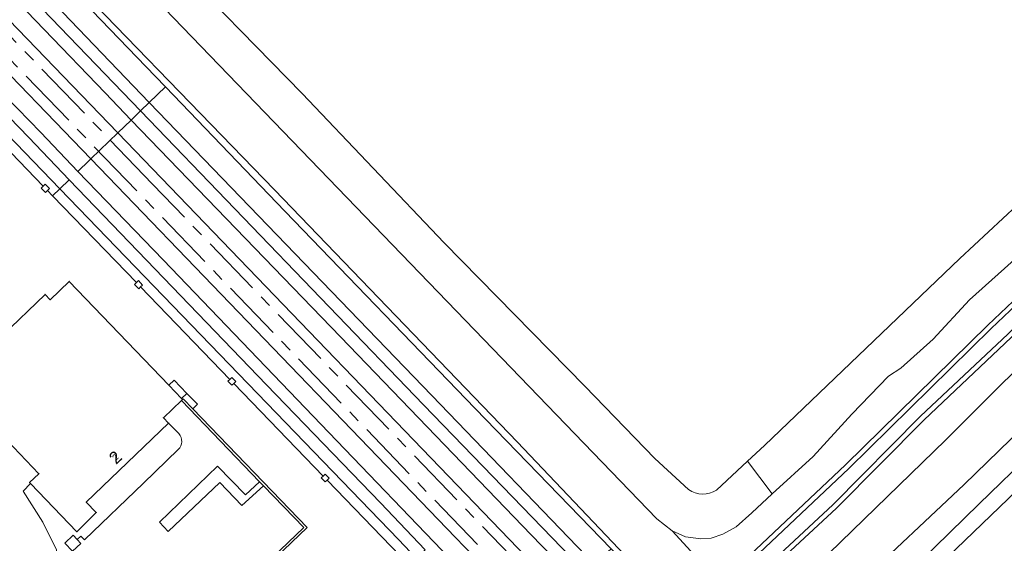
# Model space of a CAD drawing. Header units: metres. Extents: x 124322 to 125871, y 483990 to 485142.
# Tile 5 of 61: x 124811 to 124971, y 484162 to 484248. Entities that reach past the tile are written whole.
import ezdxf
from ezdxf.enums import TextEntityAlignment as Align

# ---------------------------------------------------------------- set-up
doc = ezdxf.new("R2010")
doc.units = ezdxf.units.M
doc.linetypes.add('AM-AS', pattern=[16, 10, -2, 2, -2])
for name, color, linetype, lineweight in [('B-RO-AM-AS_SPOOR_TRAM-G', 10, 'AM-AS', 18), ('B-RO-IE-TERREINAFSCHEIDING_KUNSTMATIG_MUUR-GV', 7, 'Continuous', 18), ('B-RO-OG-BEBOUWING-GV', 7, 'Continuous', 35), ('B-RO-OG-BEBOUWING-T18', 7, 'Continuous', 18), ('B-RO-OG-BEBOUWING-T18 @ 0.5', 7, 'Continuous', 18), ('B-RO-OG-BEBOUWING-T18 @ 1', 7, 'Continuous', 18), ('B-RO-OG-BEBOUWING_TRAP-GV', 7, 'Continuous', 18), ('B-RO-OG-TERREIN_CULTUURSCHEIDING-GV', 7, 'Continuous', 0), ('B-RO-OG-TERREIN_ERF-GV', 7, 'Continuous', 0), ('B-RO-OG-WATER-GV', 151, 'Continuous', 13), ('B-RO-VH-VERHARDING_GESLOTEN-GV', 252, 'Continuous', 18), ('B-RO-VH-VERHARDING_OPEN-GV', 7, 'Continuous', 9)]:
    doc.layers.add(name, color=color, linetype=linetype, lineweight=lineweight)
doc.styles.add('IBstijl', font='arial.ttf', dxfattribs={"height": 2})

# ---------------------------------------------------------------- blocks, each defined once
blk = doc.blocks.new('*U211')
at = {"layer": 'B-RO-OG-BEBOUWING-T18 @ 0.5', "style": 'IBstijl'}
blk.add_text('2', height=1, rotation=43.8, dxfattribs=at).set_placement((124826.444, 484176.462), align=Align.MIDDLE)
at = {"layer": 'B-RO-OG-BEBOUWING-T18 @ 1', "style": 'IBstijl'}
blk.add_text('2', height=2, rotation=43.8, dxfattribs=at).set_placement((124826.444, 484176.462), align=Align.MIDDLE)

msp = doc.modelspace()

# ---------------------------------------------------------------- linework, layer by layer
at = {"layer": 'B-RO-AM-AS_SPOOR_TRAM-G'}
for points in [[(124999.647, 484047.517), (124945.632, 484103.586), (124937.637, 484111.888), (124832.507, 484221.007), (124801.658, 484253.076), (124785.358, 484269.876), (124752.957, 484303.597), (124704.147, 484354.097), (124633.136, 484428.037), (124615.23, 484446.741), (124571.691, 484492.008), (124556.93, 484507.317)], [(124605.791, 484452.552), (124613.616, 484444.466), (124631.744, 484425.623), (124710.943, 484343.554), (124756.433, 484296.223), (124908.663, 484138.153), (124938.902, 484106.803), (124943.815, 484101.643), (124997.712, 484045.595)]]:
    msp.add_lwpolyline(points, dxfattribs=at)
at = {"layer": 'B-RO-IE-TERREINAFSCHEIDING_KUNSTMATIG_MUUR-GV'}
for points in [[(124814.716, 484220.666), (124814.396, 484220.358), (124815.09, 484219.638), (124815.41, 484219.947), (124815.737, 484220.262), (124815.043, 484220.982)], [(124829.887, 484204.943), (124829.567, 484204.635), (124830.262, 484203.916), (124830.581, 484204.223), (124830.909, 484204.54), (124830.214, 484205.259)], [(124845.127, 484189.148), (124844.808, 484188.841), (124845.433, 484188.193), (124845.752, 484188.501), (124846.08, 484188.817), (124845.455, 484189.465)], [(124839.064, 484184.369), (124837.509, 484185.984), (124837.4, 484185.88), (124837.22, 484185.707), (124849.976, 484172.464), (124850.614, 484171.803), (124857.158, 484165.009), (124830.435, 484139.42), (124830.415, 484138.43), (124831.22, 484137.591), (124831.24, 484137.61), (124831.51, 484137.869), (124830.818, 484138.589), (124830.832, 484139.247), (124857.72, 484165)], [(124860.333, 484173.389), (124860.015, 484173.082), (124860.64, 484172.435), (124860.957, 484172.741), (124861.287, 484173.059), (124860.662, 484173.706)], [(124820.224, 484163.04), (124819.57, 484163.73), (124818.21, 484162.46), (124819.47, 484161.17), (124820.84, 484162.39)]]:
    msp.add_lwpolyline(points, close=True, dxfattribs=at)
at = {"layer": 'B-RO-OG-BEBOUWING-GV'}
msp.add_lwpolyline([(124837.22, 484185.707), (124837.4, 484185.88), (124837.252, 484186.034), (124835.175, 484188.199), (124818.939, 484205.12), (124815.83, 484202.137), (124815, 484203.003), (124800.951, 484189.524), (124806.767, 484183.463), (124805.692, 484182.432), (124814, 484173.774), (124812.485, 484172.321), (124812.615, 484172.186), (124820.163, 484164.319), (124823.356, 484167.443), (124821.715, 484169.153), (124835.136, 484182.03), (124834.298, 484182.903)], close=True, dxfattribs=at)
at = {"layer": 'B-RO-OG-BEBOUWING_TRAP-GV'}
msp.add_lwpolyline([(124835.175, 484188.199), (124837.252, 484186.034), (124838.124, 484186.871), (124836.046, 484189.035)], close=True, dxfattribs=at)
at = {"layer": 'B-RO-OG-TERREIN_CULTUURSCHEIDING-GV'}
for points in [[(124923.524, 484148.809), (124929.064, 484154.283), (124943.957, 484168.145), (124958.249, 484182.567), (124972.446, 484195.964), (124983.061, 484206.45), (124991.719, 484214.957), (125035.095, 484256.924), (125081.395, 484301.244), (125145.187, 484363.095), (125156.888, 484374.424), (125171.254, 484388.333), (125178.454, 484395.193), (125204.693, 484420.512), (125210.582, 484426.116)], [(125210.582, 484426.116), (125209.982, 484426.613), (125209.962, 484426.63), (125204.14, 484421.09), (125177.9, 484395.77), (125170.7, 484388.91), (125144.63, 484363.67), (125135.64, 484354.954), (125080.84, 484301.82), (125059.907, 484281.783), (125034.54, 484257.5), (124991.16, 484215.53), (124984.722, 484209.203), (124982.5, 484207.02), (124971.89, 484196.54), (124957.69, 484183.14), (124943.4, 484168.72), (124928.51, 484154.86), (124924.35, 484150.751)], [(125022.9, 484256.31), (124998.65, 484233.19), (124978.16, 484213.72), (124973.96, 484209.57), (124965.65, 484202.15), (124959.74, 484195.72), (124954.49, 484190.96), (124952.47, 484189.67), (124946.46, 484183.5), (124940.16, 484176.56), (124933.514, 484170.473), (124930.18, 484167.42), (124927.62, 484165.14), (124925.47, 484163.9), (124923.57, 484163.26), (124921.86, 484163.18), (124919.35, 484163.47), (124917.19, 484164.44), (124925.038, 484155.939), (124945.445, 484175.196), (124968.644, 484198.016), (124979.987, 484208.768), (125028.435, 484255.406)]]:
    msp.add_lwpolyline(points, dxfattribs=at)
for points in [[(125058.466, 484283.288), (125075.88, 484300.1), (125134.092, 484356.55), (125144.91, 484367.04), (125168.06, 484389.17), (125167.521, 484389.762), (125144.353, 484367.614), (125108.141, 484332.498), (125091.732, 484316.586), (125075.324, 484300.675), (125028.435, 484255.406), (124979.987, 484208.768), (124968.644, 484198.016), (124945.445, 484175.196), (124925.038, 484155.939), (124925.581, 484155.351), (124946, 484174.62), (124969.2, 484197.44), (124980.54, 484208.19), (124983.2, 484210.751), (125028.99, 484254.83)], [(124746.758, 484340.62), (124745.884, 484339.737), (124741.348, 484335.152), (124772.68, 484302.635), (124812.795, 484260.972), (124852.393, 484220.046), (124891.992, 484178.898), (124919.83, 484149.603), (124921.18, 484151.026), (124920.619, 484151.597), (124922.175, 484153.237), (124925.038, 484155.939), (124917.19, 484164.44), (124914.7, 484166.44)], [(124741.348, 484335.152), (124740.645, 484334.441), (124759.477, 484314.862), (124780.16, 484293.359), (124831.424, 484240.16), (124834.617, 484236.84), (124854.104, 484216.57), (124885.101, 484184.411), (124907.276, 484161.554), (124908.798, 484159.985), (124919.084, 484149.066), (124919.802, 484149.574), (124919.83, 484149.603), (124891.992, 484178.898), (124852.393, 484220.046), (124812.795, 484260.972), (124772.68, 484302.635)]]:
    msp.add_lwpolyline(points, close=True, dxfattribs=at)
at = {"layer": 'B-RO-OG-TERREIN_ERF-GV'}
for points in [[(125047.79, 484253.86), (125030.79, 484237.37), (125018.05, 484224.79), (125013.55, 484220.09), (125009.07, 484214.93), (124987.7, 484194.32), (124964.72, 484171.95), (124947.42, 484155.65), (124942.551, 484151.006), (124944.761, 484148.607), (124945.588, 484147.709), (124967.21, 484168.86), (124993.77, 484194.63), (125009.43, 484209.86), (125034.55, 484234.25), (125048.48, 484247.7), (125061.44, 484260.4)], [(124850.614, 484171.803), (124847.08, 484168.6), (124843.47, 484172.33), (124835.05, 484164.33), (124833.64, 484165.9), (124843.092, 484175.018), (124847.646, 484170.312), (124849.976, 484172.464), (124837.22, 484185.707), (124834.298, 484182.903), (124835.136, 484182.03), (124836.82, 484180.31)], [(124836.82, 484180.31), (124835.136, 484182.03), (124821.715, 484169.153), (124823.356, 484167.443), (124820.163, 484164.319), (124812.615, 484172.186), (124811.43, 484170.92), (124814.65, 484165.85), (124816.88, 484161.39), (124815.21, 484148.98), (124815.695, 484148.857), (124818.78, 484160.23), (124818.91, 484160.5), (124819.47, 484161.17)], [(124819.47, 484161.17), (124818.21, 484162.46), (124819.57, 484163.73), (124820.224, 484163.04), (124820.846, 484163.608), (124821.441, 484162.987), (124831.07, 484172.24), (124836.703, 484177.713)], [(124836.703, 484177.713), (124831.07, 484172.24), (124821.441, 484162.987), (124820.846, 484163.608), (124820.224, 484163.04), (124820.84, 484162.39)], [(124830.435, 484139.42), (124857.158, 484165.009), (124850.614, 484171.803)]]:
    msp.add_lwpolyline(points, dxfattribs=at)
for points in [[(124835.175, 484188.199), (124837.252, 484186.034), (124838.124, 484186.871), (124836.046, 484189.035)], [(124838.124, 484186.871), (124837.252, 484186.034), (124837.4, 484185.88), (124837.509, 484185.984), (124839.064, 484184.369), (124839.825, 484185.099)]]:
    msp.add_lwpolyline(points, close=True, dxfattribs=at)
for points in [[(124836.703, 484177.713, 0.3970468), (124836.82, 484180.31)], [(124836.82, 484180.31, -0.3970468), (124836.703, 484177.713)]]:
    msp.add_lwpolyline(points, format="xyb", dxfattribs=at)
at = {"layer": 'B-RO-OG-WATER-GV'}
for points in [[(124715.458, 484486.432), (124664.577, 484437.053), (124661.646, 484430.176), (124662.286, 484428.766), (124663.056, 484427.423), (124664.049, 484426.424), (124688.264, 484401.286), (124746.09, 484341.312), (124746.758, 484340.62), (124914.7, 484166.44), (124917.19, 484164.44), (124919.35, 484163.47), (124921.86, 484163.18), (124923.57, 484163.26), (124925.47, 484163.9), (124927.62, 484165.14), (124930.18, 484167.42), (124933.514, 484170.473), (124929.47, 484175.811), (124924.4, 484171.11)], [(124919.88, 484171.19), (124914.36, 484176.23), (124902.97, 484188.06), (124880.03, 484211.43), (124856.92, 484235.77), (124834.45, 484258.74), (124809.67, 484284.48), (124782.29, 484312.78), (124767.12, 484328.7), (124750.453, 484345.856), (124746.31, 484350.12), (124724.29, 484373.09), (124703.05, 484395.12), (124694.63, 484403.87), (124683.34, 484415.36), (124671.23, 484428.44), (124667.153, 484432.743), (124667.993, 484434.714), (124711.977, 484477.281)], [(125019.7, 484262.16), (124988.25, 484231.69), (124973.42, 484217.54), (124964.07, 484208.85), (124932.23, 484178.37), (124929.47, 484175.811), (124933.514, 484170.473), (124940.16, 484176.56), (124946.46, 484183.5), (124952.47, 484189.67), (124954.49, 484190.96), (124959.74, 484195.72), (124965.65, 484202.15), (124973.96, 484209.57), (124978.16, 484213.72), (124998.65, 484233.19), (125022.9, 484256.31)]]:
    msp.add_lwpolyline(points, dxfattribs=at)
msp.add_lwpolyline([(125050.218, 484256.403), (125045.458, 484261.348), (125044.31, 484260.23), (125014.52, 484231.49), (125012.65, 484228.7), (125009.88, 484225.96), (124981.6, 484199.1), (124961.76, 484179.27), (124931.39, 484149.74), (124927.87, 484145.74), (124926.414, 484144.403), (124930.576, 484139.95), (124934.04, 484143.08), (124938.55, 484147.19), (124942.551, 484151.006), (124947.42, 484155.65), (124964.72, 484171.95), (124987.7, 484194.32), (125009.07, 484214.93), (125013.55, 484220.09), (125018.05, 484224.79), (125030.79, 484237.37), (125047.79, 484253.86)], close=True, dxfattribs=at)
msp.add_lwpolyline([(124924.4, 484171.11, -0.3156727), (124919.88, 484171.19)], format="xyb", dxfattribs=at)
at = {"layer": 'B-RO-VH-VERHARDING_GESLOTEN-GV'}
for points in [[(124756.839, 484312.445), (124755.286, 484311.022), (124757.971, 484308.236), (124798.496, 484266.227), (124830.574, 484232.934), (124831.992, 484234.304), (124799.896, 484267.707), (124759.431, 484309.755)], [(124753.768, 484309.631), (124751.484, 484307.539), (124826.873, 484229.358), (124829.031, 484231.443), (124824.78, 484235.85), (124784.97, 484277.24), (124758.01, 484305.23)], [(124751.484, 484307.539), (124746.996, 484303.426), (124822.452, 484225.088), (124826.873, 484229.358)], [(124746.996, 484303.426), (124744.809, 484301.423), (124764.38, 484281.11), (124791.46, 484252.94), (124814.29, 484229.39), (124820.363, 484223.07), (124822.216, 484224.86), (124822.452, 484225.088)], [(124743.384, 484300.118), (124741.846, 484298.708), (124817.409, 484220.217), (124818.952, 484221.707), (124812.34, 484228.58), (124781.8, 484260.21), (124750.75, 484292.43)], [(124831.992, 484234.304), (124830.574, 484232.934), (124876.665, 484185.029), (124899.208, 484161.674), (124901.322, 484159.483), (124903.026, 484157.71), (124904.504, 484159.047), (124878.009, 484186.502)], [(124829.031, 484231.443), (124826.873, 484229.358), (124899.183, 484154.234), (124901.48, 484156.312), (124899.835, 484158.01), (124897.708, 484160.207), (124894.23, 484163.79), (124863.15, 484196.07)], [(124826.873, 484229.358), (124822.452, 484225.088), (124894.658, 484150.141), (124899.183, 484154.234)], [(124822.452, 484225.088), (124822.216, 484224.86), (124820.363, 484223.07), (124834.24, 484208.63), (124862.56, 484179.14), (124879.691, 484161.304), (124885.531, 484155.269), (124892.446, 484148.14), (124894.658, 484150.141)], [(124818.952, 484221.707), (124817.409, 484220.217), (124872.59, 484163.029), (124875.531, 484159.976), (124876.959, 484161.347), (124869.648, 484169.023), (124851.11, 484188.28)]]:
    msp.add_lwpolyline(points, close=True, dxfattribs=at)
for points in [[(124957.69, 484183.14), (124971.89, 484196.54), (124982.5, 484207.02), (124984.722, 484209.203), (124983.2, 484210.751), (124980.54, 484208.19), (124969.2, 484197.44), (124946, 484174.62), (124925.581, 484155.351), (124922.74, 484152.67), (124921.18, 484151.026), (124919.83, 484149.603), (124919.802, 484149.574), (124923.542, 484145.763), (124924.141, 484146.322), (124924.397, 484146.561)], [(124924.35, 484150.751), (124928.51, 484154.86), (124943.4, 484168.72), (124957.69, 484183.14)]]:
    msp.add_lwpolyline(points, dxfattribs=at)
at = {"layer": 'B-RO-VH-VERHARDING_OPEN-GV'}
for points in [[(124759.477, 484314.862), (124756.839, 484312.445), (124759.431, 484309.755), (124799.896, 484267.707), (124831.992, 484234.304), (124834.617, 484236.84), (124831.424, 484240.16), (124780.16, 484293.359)], [(124755.286, 484311.022), (124753.768, 484309.631), (124758.01, 484305.23), (124784.97, 484277.24), (124824.78, 484235.85), (124829.031, 484231.443), (124830.574, 484232.934), (124798.496, 484266.227), (124757.971, 484308.236)], [(124834.617, 484236.84), (124831.992, 484234.304), (124878.009, 484186.502), (124904.504, 484159.047), (124907.276, 484161.554), (124885.101, 484184.411), (124854.104, 484216.57)], [(124817.409, 484220.217), (124816.24, 484219.087), (124829.887, 484204.943), (124830.214, 484205.259), (124830.909, 484204.54), (124830.581, 484204.223), (124845.127, 484189.148), (124845.455, 484189.465), (124846.08, 484188.817), (124845.752, 484188.501), (124860.333, 484173.389), (124860.662, 484173.706), (124861.287, 484173.059), (124860.957, 484172.741), (124874.36, 484158.85), (124875.531, 484159.976), (124872.59, 484163.029)]]:
    msp.add_lwpolyline(points, close=True, dxfattribs=at)
for points in [[(124801.662, 484234.195), (124814.716, 484220.666), (124815.043, 484220.982), (124815.737, 484220.262), (124815.41, 484219.947), (124816.24, 484219.087), (124817.409, 484220.217), (124741.846, 484298.708)], [(125061.44, 484260.4), (125048.48, 484247.7), (125034.55, 484234.25), (125009.43, 484209.86), (124993.77, 484194.63), (124967.21, 484168.86), (124945.588, 484147.709), (124947.411, 484145.731), (124956.49, 484154.81), (124983.19, 484180.47), (124999.4, 484196.48), (125045.62, 484241.4), (125053.79, 484248.89)]]:
    msp.add_lwpolyline(points, dxfattribs=at)

# ---------------------------------------------------------------- block references
at = {"layer": 'B-RO-OG-BEBOUWING-T18'}
msp.add_blockref('*U211', (0, 0), dxfattribs=at)

doc.saveas('drawing.dxf')
